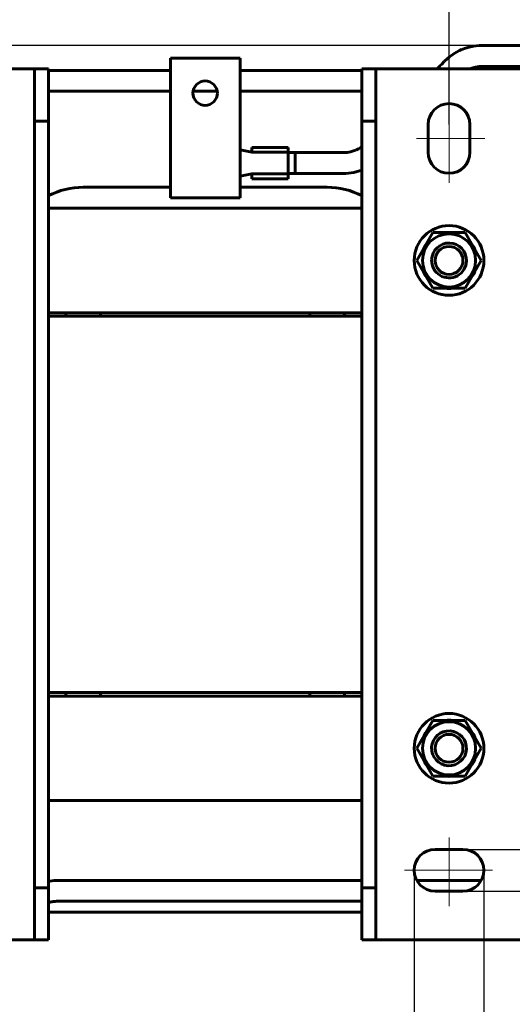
# Model space of a CAD drawing. Header units: millimetres. Extents: x 0 to 297, y 0 to 420.
# Tile 10 of 13: x 149 to 184, y 276 to 346. Entities that reach past the tile are written whole.
import ezdxf

# ---------------------------------------------------------------- set-up
doc = ezdxf.new("R2010")
doc.units = ezdxf.units.MM
for name, pattern in [('K5LT_AXLED', [19.5, 15, -1.5, 1.5, -1.5]), ('K5LT_BASIC', [0]), ('K5LT_THIN', [0])]:
    doc.linetypes.add(name, pattern=pattern)
doc.layers.add('Системный слой', color=7, linetype='Continuous')
doc.styles.add('KDIMTEXTSTYLE', font='GOST_AU.SHX', dxfattribs={"width": 0.96, "oblique": 15, "height": 5})
doc.dimstyles.new('KDIMSTYLE (0.25)', dxfattribs={"dimtxt": 5, "dimasz": 1, "dimexe": 2, "dimexo": 0, "dimgap": 1, "dimtad": 1, "dimlfac": 4, "dimtxsty": 'KDIMTEXTSTYLE', "dimsah": 1, "dimcen": 0, "dimdle": 1, "dimadec": 0, "dimazin": 0, "dimtfac": 0.667, "dimtmove": 0, "dimatfit": 3, "dimfxl": 1, "dimtvp": 1, "dimtolj": 1, "dimtzin": 0, "dimarcsym": 0})

# ---------------------------------------------------------------- blocks, each defined once
blk = doc.blocks.new('U92')
at = {"layer": 'Системный слой', "color": 150, "linetype": 'K5LT_BASIC', "lineweight": 60, "true_color": 0x0080ff}
for start, end in [(83.61075, 96.38925), (143.61075, 156.38925), (23.61075, 36.38925), (203.61075, 216.38925), (323.61075, 336.38925), (270, 276.38925)]:
    blk.add_arc((179.329, 329.003), 2.013, start, end, dxfattribs=at)
blk = doc.blocks.new('U93')
at = {"layer": 'Системный слой', "color": 150, "linetype": 'K5LT_BASIC', "lineweight": 60, "true_color": 0x0080ff}
blk.add_line((173.079, 297.753), (150.579, 297.753), dxfattribs=at)
blk = doc.blocks.new('U94')
at = {"layer": 'Системный слой', "color": 150, "linetype": 'K5LT_BASIC', "lineweight": 60, "true_color": 0x0080ff}
blk.add_line((173.079, 290.253), (150.579, 290.253), dxfattribs=at)
blk = doc.blocks.new('U102')
at = {"layer": 'Системный слой', "color": 150, "linetype": 'K5LT_BASIC', "lineweight": 60, "true_color": 0x0080ff}
for p, q in [((165.166, 336.762), (165.166, 337.112)), ((165.166, 334.862), (165.166, 335.212))]:
    blk.add_line(p, q, dxfattribs=at)
blk = doc.blocks.new('U103')
at = {"layer": 'Системный слой', "color": 150, "linetype": 'K5LT_BASIC', "lineweight": 60, "true_color": 0x0080ff}
for p, q in [((167.791, 336.762), (167.791, 337.112)), ((167.791, 334.862), (167.791, 335.212))]:
    blk.add_line(p, q, dxfattribs=at)
blk = doc.blocks.new('U104')
at = {"layer": 'Системный слой', "color": 150, "linetype": 'K5LT_BASIC', "lineweight": 60, "true_color": 0x0080ff}
for p, q in [((168.291, 336.737), (168.291, 335.987)), ((168.291, 335.987), (168.291, 335.237))]:
    blk.add_line(p, q, dxfattribs=at)
blk = doc.blocks.new('U109')
at = {"layer": 'Системный слой', "color": 150, "linetype": 'K5LT_BASIC', "lineweight": 60, "true_color": 0x0080ff}
blk.add_line((150.579, 325.003), (173.079, 325.003), dxfattribs=at)
blk = doc.blocks.new('U110')
at = {"layer": 'Системный слой', "color": 150, "linetype": 'K5LT_BASIC', "lineweight": 60, "true_color": 0x0080ff}
blk.add_line((150.579, 298.003), (173.079, 298.003), dxfattribs=at)
blk = doc.blocks.new('U112')
at = {"layer": 'Системный слой', "color": 150, "linetype": 'K5LT_BASIC', "lineweight": 60, "true_color": 0x0080ff}
blk.add_line((150.579, 332.753), (173.079, 332.753), dxfattribs=at)
blk = doc.blocks.new('U113')
at = {"layer": 'Системный слой', "color": 150, "linetype": 'K5LT_BASIC', "lineweight": 60, "true_color": 0x0080ff}
for p, q in [((138.079, 325.253), (134.329, 325.253)), ((154.329, 325.253), (150.579, 325.253)), ((173.079, 325.253), (169.329, 325.253)), ((189.329, 325.253), (185.579, 325.253))]:
    blk.add_line(p, q, dxfattribs=at)
blk = doc.blocks.new('U115')
at = {"layer": 'Системный слой', "color": 150, "linetype": 'K5LT_BASIC', "lineweight": 60, "true_color": 0x0080ff}
for p, q in [((150.68, 284.479), (150.579, 284.461)), ((150.99, 284.517), (150.68, 284.479)), ((151.139, 284.526), (150.99, 284.517)), ((151.212, 284.529), (151.139, 284.526)), ((151.248, 284.529), (151.212, 284.529)), ((151.266, 284.529), (151.248, 284.529)), ((151.449, 284.529), (151.266, 284.529)), ((151.624, 284.529), (151.449, 284.529)), ((151.737, 284.529), (151.624, 284.529)), ((151.81, 284.529), (151.737, 284.529)), ((151.859, 284.529), (151.81, 284.529)), ((151.892, 284.529), (151.859, 284.529)), ((151.913, 284.529), (151.892, 284.529)), ((151.928, 284.529), (151.913, 284.529)), ((151.938, 284.529), (151.928, 284.529)), ((151.959, 284.529), (151.938, 284.529)), ((151.999, 284.529), (151.959, 284.529)), ((152.081, 284.529), (151.999, 284.529)), ((152.247, 284.529), (152.081, 284.529)), ((158.158, 284.529), (152.247, 284.529)), ((165.619, 284.529), (158.158, 284.529)), ((173.079, 284.529), (165.619, 284.529)), ((181.642, 284.529), (177.015, 284.529)), ((214.273, 284.529), (190.579, 284.529))]:
    blk.add_line(p, q, dxfattribs=at)
blk = doc.blocks.new('U116')
at = {"layer": 'Системный слой', "color": 150, "linetype": 'K5LT_BASIC', "lineweight": 60, "true_color": 0x0080ff}
for p, q in [((150.579, 341.136), (159.329, 341.136)), ((160.964, 341.136), (162.693, 341.136)), ((164.329, 341.136), (173.079, 341.136))]:
    blk.add_line(p, q, dxfattribs=at)
blk = doc.blocks.new('U117')
at = {"layer": 'Системный слой', "color": 150, "linetype": 'K5LT_BASIC', "lineweight": 60, "true_color": 0x0080ff}
for p, q in [((150.592, 282.926), (150.579, 282.921)), ((150.601, 282.929), (150.592, 282.926)), ((150.608, 282.931), (150.601, 282.929)), ((150.612, 282.932), (150.608, 282.931)), ((150.615, 282.933), (150.612, 282.932)), ((150.617, 282.934), (150.615, 282.933)), ((150.619, 282.935), (150.617, 282.934)), ((150.622, 282.935), (150.619, 282.935)), ((150.625, 282.936), (150.622, 282.935)), ((150.628, 282.937), (150.625, 282.936)), ((150.714, 282.962), (150.628, 282.937)), ((150.786, 282.98), (150.714, 282.962)), ((150.822, 282.987), (150.786, 282.98)), ((150.84, 282.991), (150.822, 282.987)), ((150.849, 282.993), (150.84, 282.991)), ((150.854, 282.994), (150.849, 282.993)), ((150.931, 283.006), (150.854, 282.994)), ((150.998, 283.015), (150.931, 283.006)), ((151.031, 283.018), (150.998, 283.015)), ((151.047, 283.02), (151.031, 283.018)), ((151.055, 283.021), (151.047, 283.02)), ((151.06, 283.021), (151.055, 283.021)), ((151.068, 283.022), (151.06, 283.021)), ((151.164, 283.027), (151.068, 283.022)), ((151.213, 283.029), (151.164, 283.027)), ((151.238, 283.029), (151.213, 283.029)), ((151.25, 283.029), (151.238, 283.029)), ((151.256, 283.029), (151.25, 283.029)), ((151.456, 283.029), (151.256, 283.029)), ((151.573, 283.029), (151.456, 283.029)), ((151.633, 283.029), (151.573, 283.029)), ((151.664, 283.029), (151.633, 283.029)), ((151.679, 283.029), (151.664, 283.029)), ((151.687, 283.029), (151.679, 283.029)), ((151.717, 283.029), (151.687, 283.029)), ((151.759, 283.029), (151.717, 283.029)), ((151.788, 283.029), (151.759, 283.029)), ((151.807, 283.029), (151.788, 283.029)), ((151.82, 283.029), (151.807, 283.029)), ((151.843, 283.029), (151.82, 283.029)), ((151.853, 283.029), (151.843, 283.029)), ((151.873, 283.029), (151.853, 283.029)), ((151.912, 283.029), (151.873, 283.029)), ((151.949, 283.029), (151.912, 283.029)), ((151.968, 283.029), (151.949, 283.029)), ((151.977, 283.029), (151.968, 283.029)), ((151.981, 283.029), (151.977, 283.029)), ((152.053, 283.029), (151.981, 283.029)), ((152.091, 283.029), (152.053, 283.029)), ((152.111, 283.029), (152.091, 283.029)), ((152.12, 283.029), (152.111, 283.029)), ((152.125, 283.029), (152.12, 283.029)), ((152.127, 283.029), (152.125, 283.029)), ((152.142, 283.029), (152.127, 283.029)), ((152.171, 283.029), (152.142, 283.029)), ((152.185, 283.029), (152.171, 283.029)), ((152.193, 283.029), (152.185, 283.029)), ((152.196, 283.029), (152.193, 283.029)), ((152.198, 283.029), (152.196, 283.029)), ((152.209, 283.029), (152.198, 283.029)), ((152.222, 283.029), (152.209, 283.029)), ((152.228, 283.029), (152.222, 283.029)), ((152.231, 283.029), (152.228, 283.029)), ((152.234, 283.029), (152.231, 283.029)), ((152.239, 283.029), (152.234, 283.029)), ((152.253, 283.029), (152.239, 283.029)), ((152.261, 283.029), (152.253, 283.029)), ((152.266, 283.029), (152.261, 283.029)), ((152.268, 283.029), (152.266, 283.029)), ((152.331, 283.029), (152.268, 283.029)), ((152.369, 283.029), (152.331, 283.029)), ((152.389, 283.029), (152.369, 283.029)), ((152.398, 283.029), (152.389, 283.029)), ((152.403, 283.029), (152.398, 283.029)), ((152.517, 283.029), (152.403, 283.029)), ((152.618, 283.029), (152.517, 283.029)), ((152.668, 283.029), (152.618, 283.029)), ((152.693, 283.029), (152.668, 283.029)), ((152.705, 283.029), (152.693, 283.029)), ((152.711, 283.029), (152.705, 283.029)), ((153.027, 283.029), (152.711, 283.029)), ((153.328, 283.029), (153.027, 283.029)), ((153.447, 283.029), (153.328, 283.029)), ((153.585, 283.029), (153.447, 283.029)), ((153.655, 283.029), (153.585, 283.029)), ((153.69, 283.029), (153.655, 283.029)), ((153.707, 283.029), (153.69, 283.029)), ((153.716, 283.029), (153.707, 283.029)), ((153.785, 283.029), (153.716, 283.029)), ((158.064, 283.029), (153.785, 283.029)), ((165.574, 283.029), (158.064, 283.029)), ((173.079, 283.029), (165.574, 283.029)), ((214.273, 283.029), (190.579, 283.029))]:
    blk.add_line(p, q, dxfattribs=at)
blk = doc.blocks.new('U118')
at = {"layer": 'Системный слой', "color": 150, "linetype": 'K5LT_BASIC', "lineweight": 60, "true_color": 0x0080ff}
for p, q in [((150.579, 342.636), (159.329, 342.636)), ((164.329, 342.636), (173.079, 342.636))]:
    blk.add_line(p, q, dxfattribs=at)
blk = doc.blocks.new('U119')
at = {"layer": 'Системный слой', "color": 150, "linetype": 'K5LT_BASIC', "lineweight": 60, "true_color": 0x0080ff}
for p, q in [((150.579, 342.636), (159.329, 342.636)), ((164.329, 342.636), (173.079, 342.636))]:
    blk.add_line(p, q, dxfattribs=at)
blk = doc.blocks.new('U123')
at = {"layer": 'Системный слой', "color": 150, "linetype": 'K5LT_BASIC', "lineweight": 60, "true_color": 0x0080ff}
for p, q in [((179.7, 343.851), (180.069, 344.056)), ((180.069, 344.056), (180.227, 344.128)), ((180.227, 344.128), (180.255, 344.139)), ((180.255, 344.139), (180.312, 344.162)), ((180.312, 344.162), (180.428, 344.205)), ((180.428, 344.205), (180.667, 344.279)), ((180.667, 344.279), (181.089, 344.371)), ((181.089, 344.371), (181.501, 344.417)), ((181.501, 344.417), (181.695, 344.422)), ((181.695, 344.422), (181.719, 344.422)), ((181.719, 344.422), (181.767, 344.422)), ((181.767, 344.422), (181.86, 344.422)), ((181.86, 344.422), (182.039, 344.422)), ((182.039, 344.422), (182.198, 344.422)), ((182.198, 344.422), (182.276, 344.422)), ((182.276, 344.422), (182.315, 344.422)), ((182.315, 344.422), (182.334, 344.422)), ((182.334, 344.422), (182.344, 344.422)), ((182.344, 344.422), (182.359, 344.422)), ((182.359, 344.422), (182.38, 344.422)), ((182.38, 344.422), (182.412, 344.422)), ((182.412, 344.422), (182.46, 344.422)), ((182.46, 344.422), (182.533, 344.422)), ((182.533, 344.422), (182.644, 344.422)), ((182.644, 344.422), (182.813, 344.422)), ((182.813, 344.422), (182.989, 344.422)), ((182.989, 344.422), (183.34, 344.422)), ((183.34, 344.422), (184.042, 344.422)), ((184.042, 344.422), (185.447, 344.422)), ((185.447, 344.422), (188.256, 344.422)), ((188.256, 344.422), (193.875, 344.422)), ((193.875, 344.422), (205.113, 344.422)), ((205.113, 344.422), (211.563, 344.422)), ((211.563, 344.422), (211.725, 344.422)), ((211.725, 344.422), (211.805, 344.422)), ((211.805, 344.422), (211.844, 344.422)), ((211.844, 344.422), (211.864, 344.422)), ((211.864, 344.422), (211.875, 344.422)), ((211.875, 344.422), (211.889, 344.422)), ((211.889, 344.422), (211.91, 344.422)), ((211.91, 344.422), (211.942, 344.422)), ((211.942, 344.422), (211.99, 344.422)), ((211.99, 344.422), (212.062, 344.422)), ((212.062, 344.422), (212.172, 344.422)), ((212.172, 344.422), (212.344, 344.422)), ((212.344, 344.422), (212.53, 344.422)), ((212.53, 344.422), (212.554, 344.422)), ((212.554, 344.422), (212.604, 344.421)), ((212.604, 344.421), (212.705, 344.417)), ((212.705, 344.417), (212.913, 344.399)), ((212.913, 344.399), (213.344, 344.326)), ((213.344, 344.326), (213.732, 344.219)), ((213.732, 344.219), (213.965, 344.131)), ((213.965, 344.131), (213.993, 344.12)), ((213.993, 344.12), (214.047, 344.096)), ((214.047, 344.096), (214.155, 344.046)), ((214.155, 344.046), (214.364, 343.935)), ((178.992, 343.284), (179.013, 343.304)), ((179.013, 343.304), (179.055, 343.346)), ((179.055, 343.346), (179.143, 343.429)), ((179.143, 343.429), (179.335, 343.591)), ((179.335, 343.591), (179.7, 343.851)), ((214.364, 343.935), (214.761, 343.676)), ((214.761, 343.676), (215.179, 343.313)), ((215.179, 343.313), (215.2, 343.292)), ((178.483, 342.753), (178.499, 342.769)), ((178.499, 342.769), (178.507, 342.778)), ((178.507, 342.778), (178.513, 342.784)), ((178.513, 342.784), (178.522, 342.793)), ((178.522, 342.793), (178.535, 342.807)), ((178.535, 342.807), (178.556, 342.829)), ((178.556, 342.829), (178.586, 342.86)), ((178.586, 342.86), (178.632, 342.908)), ((178.632, 342.908), (178.702, 342.981)), ((178.702, 342.981), (178.81, 343.093)), ((178.81, 343.093), (178.982, 343.273)), ((178.982, 343.273), (178.992, 343.284)), ((215.2, 343.292), (215.241, 343.25)), ((215.241, 343.25), (215.321, 343.162)), ((215.321, 343.162), (215.472, 342.98)), ((215.472, 342.98), (215.74, 342.589)), ((215.74, 342.589), (215.987, 342.094)), ((215.987, 342.094), (215.998, 342.066)), ((215.998, 342.066), (216.02, 342.01)), ((216.02, 342.01), (216.06, 341.897)), ((216.06, 341.897), (216.13, 341.663)), ((216.13, 341.663), (216.217, 341.258)), ((216.217, 341.258), (216.261, 340.861)), ((216.261, 340.861), (216.267, 340.662)), ((216.267, 340.662), (216.267, 340.638)), ((216.267, 340.638), (216.267, 340.591)), ((216.267, 340.591), (216.267, 340.5)), ((216.267, 340.5), (216.267, 340.326)), ((216.267, 340.326), (216.267, 340.172)), ((216.267, 340.172), (216.267, 340.096)), ((216.267, 340.096), (216.267, 340.058)), ((216.267, 340.058), (216.267, 340.039)), ((216.267, 340.039), (216.267, 340.029)), ((216.267, 340.029), (216.267, 340.015)), ((216.267, 340.015), (216.267, 339.995)), ((216.267, 339.995), (216.267, 339.963)), ((216.267, 339.963), (216.267, 339.916)), ((216.267, 339.916), (216.267, 339.845)), ((216.267, 339.845), (216.267, 339.737)), ((216.267, 339.737), (216.267, 339.573)), ((216.267, 339.573), (216.267, 339.402)), ((216.267, 339.402), (216.267, 339.059)), ((216.267, 339.059), (216.267, 338.374)), ((216.267, 338.374), (216.267, 337.003)), ((172.678, 336.937), (172.73, 336.961)), ((172.73, 336.961), (172.83, 337.01)), ((172.83, 337.01), (173.003, 337.113)), ((173.003, 337.113), (173.079, 337.166)), ((216.267, 337.003), (216.267, 335.872)), ((168.291, 336.737), (170.083, 336.737)), ((170.083, 336.737), (170.895, 336.737)), ((170.895, 336.737), (171.046, 336.737)), ((171.046, 336.737), (171.123, 336.737)), ((171.123, 336.737), (171.162, 336.737)), ((171.162, 336.737), (171.181, 336.737)), ((171.181, 336.737), (171.191, 336.737)), ((171.191, 336.737), (171.205, 336.737)), ((171.205, 336.737), (171.226, 336.737)), ((171.226, 336.737), (171.257, 336.737)), ((171.257, 336.737), (171.304, 336.737)), ((171.304, 336.737), (171.373, 336.737)), ((171.373, 336.737), (171.475, 336.737)), ((171.475, 336.737), (171.622, 336.737)), ((171.622, 336.737), (171.762, 336.737)), ((171.762, 336.737), (171.78, 336.737)), ((171.78, 336.737), (171.815, 336.738)), ((171.815, 336.738), (171.885, 336.74)), ((171.885, 336.74), (172.016, 336.751)), ((172.016, 336.751), (172.259, 336.791)), ((172.259, 336.791), (172.483, 336.858)), ((172.483, 336.858), (172.639, 336.92)), ((172.639, 336.92), (172.652, 336.925)), ((172.652, 336.925), (172.678, 336.937))]:
    blk.add_line(p, q, dxfattribs=at)
blk = doc.blocks.new('U124')
at = {"layer": 'Системный слой', "color": 150, "linetype": 'K5LT_BASIC', "lineweight": 60, "true_color": 0x0080ff}
for p, q in [((180.827, 342.753), (181.033, 342.829)), ((181.033, 342.829), (181.233, 342.88)), ((181.233, 342.88), (181.494, 342.916)), ((181.494, 342.916), (181.692, 342.922)), ((181.692, 342.922), (181.711, 342.922)), ((181.711, 342.922), (181.75, 342.922)), ((181.75, 342.922), (181.83, 342.922)), ((181.83, 342.922), (181.998, 342.922)), ((181.998, 342.922), (182.166, 342.922)), ((182.166, 342.922), (182.252, 342.922)), ((182.252, 342.922), (182.295, 342.922)), ((182.295, 342.922), (182.316, 342.922)), ((182.316, 342.922), (182.327, 342.922)), ((182.327, 342.922), (182.343, 342.922)), ((182.343, 342.922), (182.366, 342.922)), ((182.366, 342.922), (182.4, 342.922)), ((182.4, 342.922), (182.452, 342.922)), ((182.452, 342.922), (182.529, 342.922)), ((182.529, 342.922), (182.642, 342.922)), ((182.642, 342.922), (182.81, 342.922)), ((182.81, 342.922), (182.982, 342.922)), ((182.982, 342.922), (183.327, 342.922)), ((183.327, 342.922), (184.017, 342.922)), ((184.017, 342.922), (185.396, 342.922)), ((185.396, 342.922), (188.154, 342.922)), ((188.154, 342.922), (192.759, 342.922)), ((192.759, 342.922), (194.329, 342.922)), ((199.329, 342.922), (204.643, 342.922)), ((204.643, 342.922), (209.958, 342.922)), ((209.958, 342.922), (211.563, 342.922)), ((211.563, 342.922), (211.732, 342.922)), ((211.732, 342.922), (211.817, 342.922)), ((211.817, 342.922), (211.861, 342.922)), ((211.861, 342.922), (211.882, 342.922)), ((211.882, 342.922), (211.893, 342.922)), ((211.893, 342.922), (211.909, 342.922)), ((211.909, 342.922), (211.932, 342.922)), ((211.932, 342.922), (211.966, 342.922)), ((211.966, 342.922), (212.018, 342.922)), ((212.018, 342.922), (212.095, 342.922)), ((212.095, 342.922), (212.208, 342.922)), ((212.208, 342.922), (212.371, 342.922)), ((212.371, 342.922), (212.527, 342.922)), ((212.527, 342.922), (212.546, 342.922)), ((212.546, 342.922), (212.582, 342.922)), ((212.582, 342.922), (212.654, 342.919)), ((212.654, 342.919), (212.789, 342.908)), ((212.789, 342.908), (213.037, 342.865)), ((213.037, 342.865), (213.243, 342.803)), ((213.243, 342.803), (213.386, 342.748)), ((213.386, 342.748), (213.402, 342.741)), ((213.402, 342.741), (213.435, 342.726)), ((213.435, 342.726), (213.5, 342.696)), ((213.5, 342.696), (213.626, 342.63)), ((213.626, 342.63), (213.864, 342.474)), ((213.864, 342.474), (214.11, 342.261)), ((214.11, 342.261), (214.118, 342.253)), ((214.118, 342.253), (214.135, 342.235)), ((214.135, 342.235), (214.168, 342.201)), ((214.168, 342.201), (214.231, 342.129)), ((214.231, 342.129), (214.305, 342.038)), ((168.291, 335.237), (169.806, 335.237)), ((169.806, 335.237), (170.895, 335.237)), ((170.895, 335.237), (171.04, 335.237)), ((171.04, 335.237), (171.112, 335.237)), ((171.112, 335.237), (171.148, 335.237)), ((171.148, 335.237), (171.166, 335.237)), ((171.166, 335.237), (171.175, 335.237)), ((171.175, 335.237), (171.188, 335.237)), ((171.188, 335.237), (171.207, 335.237)), ((171.207, 335.237), (171.235, 335.237)), ((171.235, 335.237), (171.278, 335.237)), ((171.278, 335.237), (171.343, 335.237)), ((171.343, 335.237), (171.442, 335.237)), ((171.442, 335.237), (171.597, 335.237)), ((171.597, 335.237), (171.763, 335.237)), ((171.763, 335.237), (171.786, 335.237)), ((171.786, 335.237), (171.831, 335.238)), ((171.831, 335.238), (171.922, 335.242)), ((171.922, 335.242), (172.111, 335.257)), ((172.111, 335.257), (172.502, 335.317)), ((172.502, 335.317), (172.908, 335.422)), ((172.908, 335.422), (173.079, 335.481)), ((214.767, 283.226), (214.767, 280.668))]:
    blk.add_line(p, q, dxfattribs=at)
blk = doc.blocks.new('U125')
at = {"layer": 'Системный слой', "color": 150, "linetype": 'K5LT_BASIC', "lineweight": 60, "true_color": 0x0080ff}
for p, q in [((153.079, 334.253), (159.329, 334.253)), ((164.329, 334.253), (170.579, 334.253))]:
    blk.add_line(p, q, dxfattribs=at)
blk = doc.blocks.new('U126')
at = {"layer": 'Системный слой', "color": 150, "linetype": 'K5LT_BASIC', "lineweight": 60, "true_color": 0x0080ff}
for p, q in [((171.829, 325.253), (171.829, 325.003)), ((171.829, 298.003), (171.829, 297.753))]:
    blk.add_line(p, q, dxfattribs=at)
blk = doc.blocks.new('U127')
at = {"layer": 'Системный слой', "color": 150, "linetype": 'K5LT_BASIC', "lineweight": 60, "true_color": 0x0080ff}
for p, q in [((151.829, 325.003), (151.829, 325.253)), ((151.829, 297.753), (151.829, 298.003))]:
    blk.add_line(p, q, dxfattribs=at)
blk = doc.blocks.new('U132')
at = {"layer": 'Системный слой', "color": 150, "linetype": 'K5LT_BASIC', "lineweight": 60, "true_color": 0x0080ff}
for start, end in [(90, 96.38925), (143.61075, 156.38925), (23.61075, 36.38925), (203.61075, 216.38925), (323.61075, 336.38925), (263.61075, 276.38925)]:
    blk.add_arc((179.329, 294.003), 2.013, start, end, dxfattribs=at)
blk = doc.blocks.new('KDIMARROW_01')
at = {"layer": 'Системный слой'}
blk.add_hatch(color=0, dxfattribs=at).paths.add_polyline_path([(0, 0), (-5, 0.658), (-4.5, 0), (-5, -0.658)])
at = {"layer": 'Системный слой', "color": 0, "linetype": 'K5LT_THIN', "lineweight": 18}
for p, q in [((-4.5, 0), (-5, 0.658)), ((-5, 0.658), (0, 0)), ((0, 0), (-5, -0.658)), ((-5, -0.658), (-4.5, 0)), ((0, 0), (-1, 0))]:
    blk.add_line(p, q, dxfattribs=at)
blk = doc.blocks.new('KDIMARROW_02')
at = {"layer": 'Системный слой'}
blk.add_hatch(color=0, dxfattribs=at).paths.add_polyline_path([(4.5, 0), (5, 0.658), (0, 0), (5, -0.658)])
at = {"layer": 'Системный слой', "color": 0, "linetype": 'K5LT_THIN', "lineweight": 18}
for p, q in [((0, 0), (-1, 0)), ((5, 0.658), (0, 0)), ((0, 0), (5, -0.658)), ((0, 0), (7, 0)), ((4.5, 0), (5, 0.658)), ((5, -0.658), (4.5, 0))]:
    blk.add_line(p, q, dxfattribs=at)

msp = doc.modelspace()

# ---------------------------------------------------------------- linework, layer by layer
at = {"layer": 'Системный слой', "color": 150, "linetype": 'K5LT_BASIC', "lineweight": 60, "true_color": 0x0080ff}
for p, q in [((159.3285, 334.2529), (159.3285, 343.5029)), ((159.3285, 343.5029), (164.3285, 343.5029)), ((164.3285, 334.2529), (164.3285, 343.5029)), ((139.0785, 342.7529), (149.5785, 342.7529)), ((149.5785, 342.7529), (150.5785, 342.7529)), ((149.5785, 339.0029), (149.5785, 342.7529)), ((150.5785, 342.7529), (150.5785, 339.0029)), ((173.0785, 339.0029), (173.0785, 342.7529)), ((173.0785, 342.7529), (174.0785, 342.7529)), ((184.5785, 342.7529), (174.0785, 342.7529)), ((174.0785, 342.7529), (174.0785, 339.0029)), ((150.5785, 339.0029), (149.5785, 339.0029)), ((149.5785, 339.0029), (149.5785, 284.0029)), ((150.5785, 339.0029), (150.5785, 284.0029)), ((173.0785, 284.0029), (173.0785, 339.0029)), ((174.0785, 339.0029), (173.0785, 339.0029)), ((174.0785, 284.0029), (174.0785, 339.0029)), ((177.8285, 336.7529), (177.8285, 338.7529)), ((180.8285, 338.7529), (180.8285, 336.7529)), ((164.3285, 336.9447), (165.1656, 336.7622)), ((165.1656, 337.1122), (167.7906, 337.1122)), ((165.1656, 336.7622), (167.7906, 336.7622)), ((167.7906, 336.7622), (167.7906, 335.2122)), ((167.7906, 336.7372), (168.2906, 336.7372)), ((165.1656, 335.2122), (164.3285, 335.0384)), ((167.7906, 335.2122), (165.1656, 335.2122)), ((165.1656, 334.8622), (167.7906, 334.8622)), ((167.7906, 335.2372), (168.2906, 335.2372)), ((159.3285, 333.5029), (159.3285, 334.2529)), ((164.3285, 334.2529), (164.3285, 333.5029)), ((164.3285, 333.5029), (159.3285, 333.5029)), ((178.1738, 331.0029), (177.0191, 329.0029)), ((180.4832, 331.0029), (178.1738, 331.0029)), ((181.6379, 329.0029), (180.4832, 331.0029)), ((177.0191, 329.0029), (178.1738, 327.0029)), ((180.4832, 327.0029), (181.6379, 329.0029)), ((178.1738, 327.0029), (180.4832, 327.0029)), ((179.3285, 326.9904), (179.3285, 327.0029)), ((151.8285, 325.0029), (151.8285, 325.2529)), ((154.3285, 325.2529), (169.3285, 325.2529)), ((154.3285, 325.2529), (154.3285, 325.0029)), ((154.3285, 325.0029), (169.3285, 325.0029)), ((169.3285, 325.2529), (169.3285, 325.0029)), ((171.8285, 325.0029), (171.8285, 325.2529)), ((151.8285, 298.0029), (151.8285, 297.7529)), ((154.3285, 298.0029), (169.3285, 298.0029)), ((154.3285, 298.0029), (154.3285, 297.7529)), ((154.3285, 297.7529), (169.3285, 297.7529)), ((169.3285, 298.0029), (169.3285, 297.7529)), ((171.8285, 297.7529), (171.8285, 298.0029)), ((178.1738, 296.0029), (177.0191, 294.0029)), ((180.4832, 296.0029), (178.1738, 296.0029)), ((179.3285, 296.0154), (179.3285, 296.0029)), ((181.6379, 294.0029), (180.4832, 296.0029)), ((177.0191, 294.0029), (178.1738, 292.0029)), ((180.4832, 292.0029), (181.6379, 294.0029)), ((178.1738, 292.0029), (180.4832, 292.0029)), ((178.3285, 286.7529), (180.3285, 286.7529)), ((149.5785, 280.2529), (149.5785, 284.0029)), ((149.5785, 284.0029), (150.5785, 284.0029)), ((150.5785, 284.0029), (150.5785, 280.2529)), ((173.0785, 280.2529), (173.0785, 284.0029)), ((173.0785, 284.0029), (174.0785, 284.0029)), ((174.0785, 284.0029), (174.0785, 280.2529)), ((180.3285, 283.7529), (178.3285, 283.7529)), ((150.5785, 282.2529), (173.0785, 282.2529)), ((139.0785, 280.2529), (149.5785, 280.2529)), ((150.5785, 280.2529), (149.5785, 280.2529)), ((174.0785, 280.2529), (173.0785, 280.2529)), ((184.5785, 280.2529), (174.0785, 280.2529))]:
    msp.add_line(p, q, dxfattribs=at)
at = {"layer": 'Системный слой', "color": 30, "linetype": 'K5LT_AXLED', "lineweight": 18, "true_color": 0xff8000}
for p, q in [((179.3285, 334.5604), (179.3285, 340.8813)), ((176.9835, 337.7529), (181.9035, 337.7529)), ((179.3285, 287.5979), (179.3285, 282.678)), ((176.1359, 285.2529), (182.4569, 285.2529))]:
    msp.add_line(p, q, dxfattribs=at)
at = {"layer": 'Системный слой', "color": 150, "linetype": 'K5LT_BASIC', "lineweight": 60, "true_color": 0x0080ff}
for centre, radius in [((161.8285, 341.0029), 0.875), ((179.3285, 329.0029), 2.5), ((179.3285, 329.0029), 1.9062), ((179.3285, 329.0029), 1), ((179.3285, 294.0029), 2.5), ((179.3285, 294.0029), 1.9062), ((179.3285, 294.0029), 1)]:
    msp.add_circle(centre, radius, dxfattribs=at)
for centre, radius, start, end in [((179.3285, 338.7529), 1.5, 0, 180), ((179.3285, 336.7529), 1.5, 180, 0), ((153.0785, 328.7529), 5.5, 90, 117.035692), ((170.5785, 328.7529), 5.5, 62.964308, 90), ((179.3285, 329.0029), 1.25, 358.504834, 178.504834), ((179.3285, 329.0029), 1.25, 178.504834, 358.504834), ((179.3285, 329.0029), 2.0125, 263.610752, 270), ((179.3285, 294.0029), 2.0125, 83.610752, 90), ((179.3285, 294.0029), 1.25, 356.656983, 176.656983), ((179.3285, 294.0029), 1.25, 176.656983, 356.656983), ((178.3285, 285.2529), 1.5, 90, 270), ((180.3285, 285.2529), 1.5, 270, 90)]:
    msp.add_arc(centre, radius, start, end, dxfattribs=at)

# ---------------------------------------------------------------- block references
at = {"layer": 'Системный слой'}
for name in ['U123', 'U118', 'U119', 'U124', 'U116', 'U102', 'U103', 'U104', 'U125', 'U112', 'U92', 'U109', 'U113', 'U127', 'U126', 'U110', 'U93', 'U132', 'U94', 'U115', 'U117']:
    msp.add_blockref(name, (0, 0), dxfattribs=at)

# ---------------------------------------------------------------- dimensions: what is measured, and where the dimension line sits
at = {"layer": 'Системный слой', "color": 7}
for base, p1, p2, location, text, override in [((144.3285, 354.4222), (179.3285, 338.7529), (144.3285, 340.0979), (161.8285, 354.4222), '\\H5.0;\\W0.965;\\Q15;\\H5.0;\\W0.965;\\Q15;\\Q15;Ш1', {"dimexo": 0, "dimblk1": 'KDIMARROW_01', "dimblk2": 'KDIMARROW_01', "dimse1": 0, "dimse2": 0, "dimclrt": 7, "dimtolj": 1}), ((176.8285, 236.7529), (181.8285, 285.2529), (176.8285, 285.2529), (192.7151, 236.7529), '\\H5.0;\\W0.965;\\Q15;\\H5.0;\\W0.965;\\Q15;\\Q15;d2', {"dimexo": 0, "dimblk1": 'KDIMARROW_02', "dimblk2": 'KDIMARROW_02', "dimse1": 0, "dimse2": 0, "dimclrt": 7, "dimtolj": 1})]:
    msp.add_linear_dim(base=base, p1=p1, p2=p2, location=location, text=text, dimstyle='KDIMSTYLE (0.25)', override=override, dxfattribs=at).render()
for base, p1, p2, location, text, override in [((89.141, 251.7529), (193.9506, 344.4222), (114.9535, 251.7529), (89.141, 298.0876), '\\H5.0;\\W0.965;\\Q15;\\H5.0;\\W0.965;\\Q15;\\Q15;Г', {"dimexo": 0, "dimblk1": 'KDIMARROW_01', "dimblk2": 'KDIMARROW_01', "dimse1": 0, "dimse2": 0, "dimclrt": 7, "dimtolj": 1}), ((232.6213, 283.7529), (179.3285, 286.7529), (180.3285, 283.7529), (232.6213, 297.1103), '\\H5.0;\\W0.965;\\Q15;\\H5.0;\\W0.965;\\Q15;\\Q15;d1', {"dimexo": 0, "dimblk1": 'KDIMARROW_02', "dimblk2": 'KDIMARROW_02', "dimse1": 0, "dimse2": 0, "dimclrt": 7, "dimtolj": 1})]:
    msp.add_linear_dim(base=base, p1=p1, p2=p2, angle=90, location=location, text=text, dimstyle='KDIMSTYLE (0.25)', override=override, dxfattribs=at).render()

doc.saveas('drawing.dxf')
